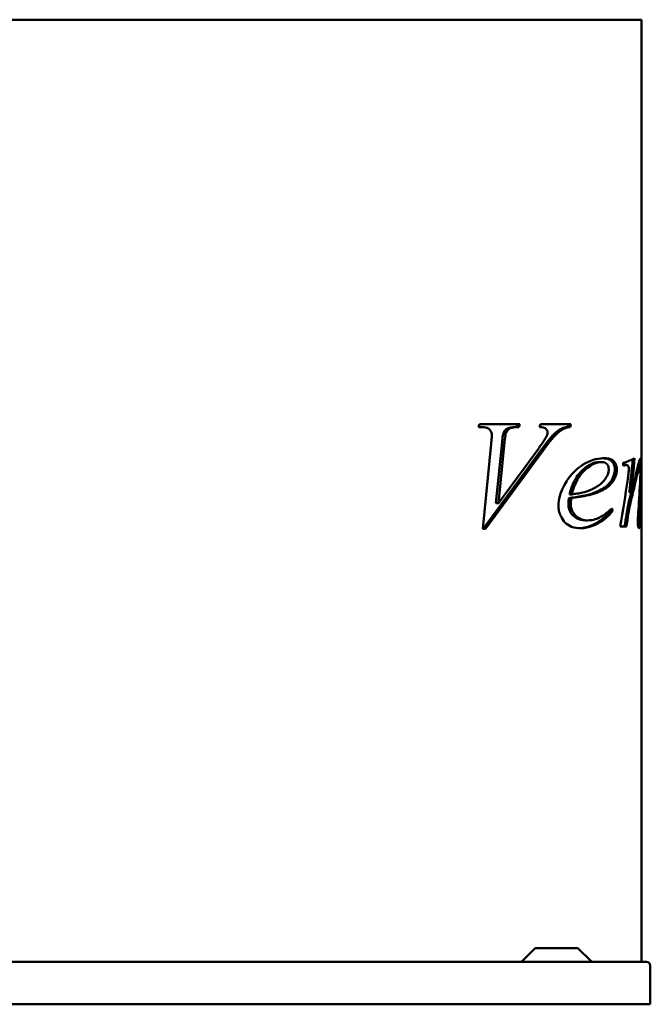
# Model space of a CAD drawing. Header units: millimetres. Extents: x 260 to 1000, y 156 to 735.
# Tile 4 of 4: x 630 to 1000, y 156 to 735. Entities that reach past the tile are written whole.
import ezdxf

# ---------------------------------------------------------------- set-up
doc = ezdxf.new("R2010")
doc.units = ezdxf.units.MM
doc.header["$LTSCALE"] = 3
doc.layers.add('Widoczne (ISO)', color=7, linetype='Continuous', lineweight=50)

msp = doc.modelspace()

# ---------------------------------------------------------------- linework, layer by layer
at = {"layer": 'Widoczne (ISO)'}
for p, q in [((745.94, 734.5), (514.06, 734.5)), ((745.94, 734.5), (803.92, 734.5)), ((970.85, 734.5), (803.92, 734.5)), ((970.85, 734.5), (994.87, 734.5)), ((994.87, 734.5), (994.87, 181.5)), ((899.26, 495.38), (899.7, 497)), ((900.88, 495.38), (899.26, 495.38)), ((899.7, 497), (923.43, 497)), ((913.92, 492), (915.34, 492)), ((922.01, 497), (921.52, 495.38)), ((921.52, 495.38), (922.94, 495.38)), ((923.43, 497), (922.94, 495.38)), ((934.95, 495.38), (935.48, 497)), ((935.48, 497), (953.47, 497)), ((952.06, 497), (951.62, 495.38)), ((951.62, 495.38), (953.03, 495.38)), ((953.47, 497), (953.03, 495.38)), ((901.71, 435.62), (906.66, 485.57)), ((913.04, 486.46), (909.46, 450.67)), ((914.46, 486.46), (910.88, 450.67)), ((935.69, 481.55), (901.91, 435.62)), ((937.1, 481.55), (903.33, 435.62)), ((910.88, 450.67), (934.31, 482.63)), ((970, 474.84), (971.41, 474.84)), ((984.99, 473.12), (986.11, 473.12)), ((992.92, 471.85), (993.93, 471.85)), ((987.62, 457.09), (988.7, 457.09)), ((952.21, 453.71), (953.62, 453.71)), ((952.5, 455.87), (953.92, 455.87)), ((909.46, 450.67), (910.88, 450.67)), ((976.85, 446.36), (978.11, 446.36)), ((994.67, 445.82), (994.78, 445.82)), ((961.72, 440.57), (963.13, 440.57)), ((986, 444.3), (987.11, 444.3)), ((993.15, 440.48), (994.16, 440.48)), ((903.33, 435.62), (901.71, 435.62)), ((982.32, 437), (986.06, 437)), ((932.04, 189.06), (924.92, 181.94)), ((933.1, 189.5), (956.9, 189.5)), ((957.96, 189.06), (965.08, 181.94)), ((262.3, 181.5), (997.7, 181.5)), ((1000, 156.5), (1000, 179.2)), ((1000, 156.5), (260, 156.5))]:
    msp.add_line(p, q, dxfattribs=at)
for centre, radius, start, end in [((933.1, 188), 1.5, 90, 135), ((956.9, 188), 1.5, 45, 90), ((923.86, 183), 1.5, 270, 315), ((966.14, 183), 1.5, 225, 270), ((997.7, 179.2), 2.3, 0, 90)]:
    msp.add_arc(centre, radius, start, end, dxfattribs=at)
for centre, major_axis, ratio, start_param, end_param in [((912.87, 481.63), (-82, 0), 0.180064, 2.622199, 2.825939), ((912.87, 306.41), (0, -338.25), 0.242424, 2.08469, 2.09019), ((912.87, 565.6), (0, 281.77), 0.287469, 4.317098, 4.390566), ((912.87, 565.6), (0, 285.25), 0.287469, 4.322181, 4.396735), ((912.87, 478.79), (82, 0), 0.151515, 5.769292, 5.791804), ((912.87, 588.37), (0, 284.74), 0.287986, 4.151872, 4.263258), ((912.87, 498.99), (0, 248.05), 0.330579, 4.500806, 4.573673), ((912.87, 478.04), (0, 247.31), 0.331565, 4.581515, 4.656585), ((912.87, 478.04), (0, 244.3), 0.331565, 4.57989, 4.608955), ((912.87, 374.61), (0, -117), 0.692308, 2.23094, 2.236214), ((912.87, 374.61), (0, -118.44), 0.692308, 2.221506, 2.235101), ((912.87, 443.55), (-82, 0), 0.607143, 3.187221, 3.203984), ((912.87, 562.21), (0, 274.3), 0.295302, 4.238345, 4.268051), ((912.87, 562.21), (0, 277.68), 0.295302, 4.244592, 4.273849)]:
    msp.add_ellipse(centre, major_axis=major_axis, ratio=ratio, start_param=start_param, end_param=end_param, dxfattribs=at)
for points, knots in [([(907, 490.72), (907, 491.19), (906.95, 491.63), (906.7, 492.47), (906.53, 492.83), (906.03, 493.59), (905.66, 493.96), (904.86, 494.59), (904.33, 494.83), (902.88, 495.29), (901.83, 495.38), (900.88, 495.38)], [0, 0, 0, 0, 0.139333, 0.139333, 0.270806, 0.270806, 0.451954, 0.451954, 0.700684, 0.700684, 1.152286, 1.152286, 1.152286, 1.152286]), ([(913.92, 492), (913.77, 491.65), (913.62, 490.99), (913.3, 488.99), (913.15, 487.59), (913.04, 486.46)], [-0.6087096, -0.6087096, -0.6087096, -0.6087096, -0.3431794, -0.3431794, 0, 0, 0, 0]), ([(921.52, 495.38), (920.04, 495.36), (918.4, 495.26), (916.66, 494.79), (916, 494.54), (914.75, 493.41), (914.3, 492.76), (913.92, 492)], [-1.421599, -1.421599, -1.421599, -1.421599, -0.627911, -0.627911, -0.278861, -0.278861, 0, 0, 0, 0]), ([(915.34, 492), (915.26, 491.82), (915.19, 491.57), (914.89, 490.33), (914.66, 488.58), (914.46, 486.46)], [0, 0, 0, 0, 0.0637448, 0.0637448, 0.3352769, 0.3352769, 0.3352769, 0.3352769]), ([(922.94, 495.38), (921.91, 495.36), (920.75, 495.31), (918.4, 494.96), (917.81, 494.67), (917.05, 494.23), (916.67, 493.9), (915.93, 493.07), (915.61, 492.56), (915.34, 492)], [0, 0, 0, 0, 0.434087, 0.434087, 1.001324, 1.001324, 1.712991, 1.712991, 2.471206, 2.471206, 2.471206, 2.471206]), ([(939.75, 492.24), (939.75, 492.49), (939.71, 492.73), (939.57, 493.21), (939.47, 493.42), (939.1, 494), (938.79, 494.26), (938.41, 494.58), (938.08, 494.73), (936.96, 495.16), (935.93, 495.31), (934.95, 495.38)], [0, 0, 0, 0, 0.07538, 0.07538, 0.15374, 0.15374, 0.30969, 0.30969, 0.681261, 0.681261, 1.682047, 1.682047, 1.682047, 1.682047]), ([(948.19, 494.54), (946.49, 493.73), (944.89, 492.54), (943.38, 491.08), (943.36, 491.06), (941.59, 489.35), (938.86, 485.89), (935.69, 481.55)], [-3.044145, -3.044145, -3.044145, -3.044145, -1.89408, -1.89408, -1.871718, -1.871718, 0, 0, 0, 0]), ([(949.6, 494.54), (948.47, 494), (947.38, 493.29), (945.53, 491.8), (944.94, 491.22), (942.89, 489.22), (940.07, 485.6), (937.1, 481.55)], [0, 0, 0, 0, 0.507903, 0.507903, 0.901537, 0.901537, 4.120541, 4.120541, 4.120541, 4.120541]), ([(939.11, 489.84), (939.26, 490.15), (939.39, 490.49), (939.58, 491.06), (939.64, 491.3), (939.72, 491.78), (939.75, 492.01), (939.75, 492.24)], [0, 0, 0, 0, 0.1126015, 0.1126015, 0.1889794, 0.1889794, 0.2584976, 0.2584976, 0.2584976, 0.2584976]), ([(951.62, 495.38), (950.98, 495.32), (950.31, 495.22), (949.19, 494.95), (948.66, 494.78), (948.19, 494.54)], [-0.4868188, -0.4868188, -0.4868188, -0.4868188, -0.2144437, -0.2144437, 0, 0, 0, 0]), ([(953.03, 495.38), (952.65, 495.34), (952.26, 495.29), (951.13, 495.1), (950.31, 494.9), (949.6, 494.54)], [0, 0, 0, 0, 0.1643578, 0.1643578, 0.4811185, 0.4811185, 0.4811185, 0.4811185]), ([(906.66, 485.57), (906.74, 486.5), (906.83, 487.55), (906.95, 489.23), (907, 490.12), (907, 490.72)], [0, 0, 0, 0, 0.2814183, 0.2814183, 0.5057757, 0.5057757, 0.5057757, 0.5057757]), ([(934.31, 482.63), (934.9, 483.44), (935.52, 484.29), (936.58, 485.79), (937.08, 486.52), (938.11, 488.07), (938.74, 489.07), (939.11, 489.84)], [0, 0, 0, 0, 0.3504403, 0.3504403, 0.6383822, 0.6383822, 0.9845359, 0.9845359, 0.9845359, 0.9845359]), ([(946.12, 449), (946.12, 451.03), (946.41, 452.99), (947.97, 458.86), (949.89, 462.17), (953.52, 467.58), (956.09, 470.22), (960.54, 473.38), (962.61, 474.61), (966.95, 476.27), (968.89, 476.73), (970.85, 476.93)], [0, 0, 0, 0, 0.606863, 0.606863, 1.882624, 1.882624, 3.885298, 3.885298, 4.983909, 4.983909, 5.843439, 5.843439, 5.843439, 5.843439]), ([(970, 474.84), (968.23, 474.84), (966.5, 474.32), (962.56, 472.26), (960.55, 470.49), (958.43, 468.3), (957.55, 467.19), (954.84, 463.04), (953.48, 459.59), (952.5, 455.87)], [-2.747728, -2.747728, -2.747728, -2.747728, -2.303631, -2.303631, -1.693025, -1.693025, -1.189921, -1.189921, 0, 0, 0, 0]), ([(970.85, 474.82), (969.33, 474.73), (967.84, 474.26), (963.92, 472.27), (961.9, 470.35), (959.84, 468.4), (958.46, 466.6), (955.82, 461.91), (954.73, 458.97), (953.92, 455.87)], [0.050088, 0.050088, 0.050088, 0.050088, 0.696908, 0.696908, 1.818741, 1.818741, 5.49034, 5.49034, 10.021522, 10.021522, 10.021522, 10.021522]), ([(975.6, 470.67), (975.6, 471.16), (975.55, 471.64), (975.32, 472.49), (975.17, 472.84), (974.81, 473.41), (974.56, 473.75), (973.78, 474.36), (973.33, 474.55), (972.41, 474.79), (971.91, 474.84), (971.41, 474.84)], [0, 0, 0, 0, 0.1473975, 0.1473975, 0.274962, 0.274962, 0.3858112, 0.3858112, 0.4999845, 0.4999845, 0.6204303, 0.6204303, 0.6204303, 0.6204303]), ([(972.31, 477.03), (973.17, 477), (974.03, 476.91), (975.57, 476.5), (976.33, 476.18), (977.69, 475.08), (978.12, 474.39), (978.61, 473.49), (978.82, 472.97), (979.1, 471.82), (979.17, 471.23), (979.17, 470.62)], [-0.8826648, -0.8826648, -0.8826648, -0.8826648, -0.7129651, -0.7129651, -0.5511432, -0.5511432, -0.3733746, -0.3733746, -0.1832899, -0.1832899, 0, 0, 0, 0]), ([(973, 477.04), (974.14, 477.04), (975.3, 476.95), (977.18, 476.38), (978.02, 475.95), (979.01, 474.87), (979.49, 474.27), (980.02, 473.02), (980.16, 472.56), (980.34, 471.59), (980.38, 471.11), (980.38, 470.62)], [0, 0, 0, 0, 0.503135, 0.503135, 0.911148, 0.911148, 1.099823, 1.099823, 1.196512, 1.196512, 1.286464, 1.286464, 1.286464, 1.286464]), ([(988.7, 457.09), (989.67, 460.35), (990.56, 463.67), (991.94, 469.14), (992.42, 471.13), (993.22, 474.26), (993.53, 475.25), (993.87, 476.22), (994, 476.53), (994.23, 476.94), (994.33, 477.04), (994.42, 477.04)], [0, 0, 0, 0, 1.240463, 1.240463, 2.246812, 2.246812, 3.456126, 3.456126, 4.212392, 4.212392, 4.93631, 4.93631, 4.93631, 4.93631]), ([(993.71, 475.76), (993.72, 475.68), (993.72, 475.59), (993.76, 474.99), (993.77, 474.41), (993.8, 473.14), (993.8, 472.5), (993.8, 471.85)], [-0.5089821, -0.5089821, -0.5089821, -0.5089821, -0.4704116, -0.4704116, -0.2554092, -0.2554092, -0.0590194, -0.0590194, -0.0590194, -0.0590194]), ([(994.42, 477.04), (994.49, 477.04), (994.56, 476.93), (994.66, 476.4), (994.7, 476.03), (994.76, 475.03), (994.77, 474.44), (994.8, 472.99), (994.81, 472.13), (994.81, 471.26)], [0, 0, 0, 0, 0.2187301, 0.2187301, 0.4225616, 0.4225616, 0.6466967, 0.6466967, 0.9225871, 0.9225871, 0.9225871, 0.9225871]), ([(970.85, 461.93), (972.53, 463.27), (973.41, 464.55), (974.5, 466.32), (974.95, 467.25), (975.36, 468.65), (975.45, 469.05), (975.57, 469.86), (975.6, 470.26), (975.6, 470.67)], [0, 0, 0, 0, 0.817332, 0.817332, 1.519923, 1.519923, 1.78679, 1.78679, 2.043664, 2.043664, 2.043664, 2.043664]), ([(979.17, 470.62), (979.17, 470.01), (979.12, 469.4), (978.94, 468.19), (978.81, 467.6), (978.23, 465.73), (977.64, 464.59), (976.96, 463.61)], [-0.8186429, -0.8186429, -0.8186429, -0.8186429, -0.6340094, -0.6340094, -0.4425435, -0.4425435, 0, 0, 0, 0]), ([(980.38, 470.62), (980.38, 469.76), (980.3, 468.92), (979.98, 467.33), (979.75, 466.6), (979.12, 465.07), (978.69, 464.3), (978.22, 463.61)], [0, 0, 0, 0, 0.2583489, 0.2583489, 0.508086, 0.508086, 0.8190097, 0.8190097, 0.8190097, 0.8190097]), ([(984.99, 473.12), (984.88, 473.12), (984.73, 473.1), (984.5, 473.05), (984.37, 473.02), (984.23, 472.98)], [-0.1965627, -0.1965627, -0.1965627, -0.1965627, -0.1251695, -0.1251695, -0.0428268, -0.0428268, -0.0428268, -0.0428268]), ([(986.11, 473.12), (986.01, 473.12), (985.88, 473.1), (985.59, 473.04), (985.37, 472.98), (985.17, 472.93)], [0, 0, 0, 0, 0.0640155, 0.0640155, 0.1932762, 0.1932762, 0.1932762, 0.1932762]), ([(987.4, 470.72), (987.4, 470.98), (987.38, 471.22), (987.3, 471.69), (987.24, 471.91), (987.1, 472.27), (986.98, 472.55), (986.69, 472.89), (986.58, 472.98), (986.35, 473.1), (986.23, 473.12), (986.11, 473.12)], [0, 0, 0, 0, 0.0763581, 0.0763581, 0.1541001, 0.1541001, 0.2247741, 0.2247741, 0.2647314, 0.2647314, 0.3049622, 0.3049622, 0.3049622, 0.3049622]), ([(986.73, 464.74), (986.86, 465.67), (987, 466.68), (987.19, 468.24), (987.28, 469.02), (987.37, 470), (987.4, 470.44), (987.4, 470.72)], [0, 0, 0, 0, 0.2924526, 0.2924526, 0.4888025, 0.4888025, 0.5923317, 0.5923317, 0.5923317, 0.5923317]), ([(993.37, 470.77), (993, 469.71), (992.59, 468.21), (991.83, 465.24), (991.37, 463.33), (990.11, 458.07), (989.44, 455.28), (988.76, 452.53)], [0, 0, 0, 0, 0.661003, 0.661003, 1.267347, 1.267347, 1.858701, 1.858701, 1.858701, 1.858701]), ([(992.92, 471.85), (992.84, 471.85), (992.76, 471.73), (992.57, 471.38), (992.46, 471.08), (992.35, 470.77)], [-0.3435902, -0.3435902, -0.3435902, -0.3435902, -0.1936503, -0.1936503, 0, 0, 0, 0]), ([(993.93, 471.85), (993.86, 471.85), (993.78, 471.75), (993.6, 471.41), (993.48, 471.1), (993.37, 470.77)], [0, 0, 0, 0, 0.138453, 0.138453, 0.3440787, 0.3440787, 0.3440787, 0.3440787]), ([(994.23, 469.84), (994.23, 470.1), (994.22, 470.36), (994.2, 470.81), (994.18, 471), (994.15, 471.26), (994.12, 471.46), (994.06, 471.7), (994.03, 471.76), (993.98, 471.83), (993.96, 471.85), (993.93, 471.85)], [0, 0, 0, 0, 0.0786686, 0.0786686, 0.1480017, 0.1480017, 0.1864925, 0.1864925, 0.205095, 0.205095, 0.2242319, 0.2242319, 0.2242319, 0.2242319]), ([(994.08, 464.69), (994.12, 465.6), (994.16, 466.57), (994.21, 468.24), (994.23, 469.08), (994.23, 469.84)], [0, 0, 0, 0, 0.2866731, 0.2866731, 0.5112743, 0.5112743, 0.5112743, 0.5112743]), ([(994.81, 471.26), (994.81, 470.25), (994.8, 469.17), (994.78, 466.88), (994.76, 465.52), (994.74, 464.25)], [0, 0, 0, 0, 0.3025622, 0.3025622, 0.7042444, 0.7042444, 0.7042444, 0.7042444]), ([(976.96, 463.61), (976.15, 462.45), (975.22, 461.47), (972.97, 459.61), (971.59, 458.79), (970.14, 458.1)], [-1.178456, -1.178456, -1.178456, -1.178456, -0.647639, -0.647639, 0, 0, 0, 0]), ([(978.22, 463.61), (977.4, 462.41), (976.45, 461.4), (974.04, 459.4), (972.49, 458.51), (970.85, 457.77)], [0, 0, 0, 0, 0.543733, 0.543733, 1.267815, 1.267815, 1.267815, 1.267815]), ([(953.92, 455.87), (955, 455.99), (956.1, 456.13), (958.19, 456.48), (959.19, 456.68), (961.73, 457.28), (963.34, 457.77), (964.85, 458.42)], [0, 0, 0, 0, 0.46333, 0.46333, 0.890156, 0.890156, 1.556938, 1.556938, 1.556938, 1.556938]), ([(952.21, 453.71), (952.13, 453.05), (952.07, 452.36), (951.99, 451.15), (951.96, 450.58), (951.96, 450.03)], [-0.3651597, -0.3651597, -0.3651597, -0.3651597, -0.1632365, -0.1632365, 0, 0, 0, 0]), ([(966.37, 456.55), (964.44, 455.86), (962.28, 455.33), (957.67, 454.41), (954.86, 454.01), (952.21, 453.71)], [-1.974414, -1.974414, -1.974414, -1.974414, -1.130023, -1.130023, 0, 0, 0, 0]), ([(953.62, 453.71), (953.55, 453.09), (953.49, 452.44), (953.41, 451.23), (953.38, 450.62), (953.38, 450.03)], [0, 0, 0, 0, 0.1899836, 0.1899836, 0.3644605, 0.3644605, 0.3644605, 0.3644605]), ([(967.79, 456.55), (966.53, 456.1), (965.19, 455.73), (960.62, 454.62), (956.94, 454.09), (953.62, 453.71)], [0, 0, 0, 0, 0.551886, 0.551886, 1.969478, 1.969478, 1.969478, 1.969478]), ([(987.68, 452.53), (987.37, 451.26), (987.07, 449.94), (986.5, 447.19), (986.24, 445.76), (986, 444.3)], [-0.9238795, -0.9238795, -0.9238795, -0.9238795, -0.4687014, -0.4687014, 0, 0, 0, 0]), ([(988.76, 452.53), (988.55, 451.65), (988.34, 450.74), (987.76, 448.04), (987.41, 446.19), (987.11, 444.3)], [0, 0, 0, 0, 0.3161167, 0.3161167, 0.9233962, 0.9233962, 0.9233962, 0.9233962]), ([(959.16, 435.97), (957.39, 435.97), (955.54, 436.2), (952.43, 437.38), (951.09, 438.2), (949.1, 440.31), (948.14, 441.65), (946.98, 444.11), (946.63, 445.11), (946.22, 447.1), (946.12, 448.04), (946.12, 449)], [0, 0, 0, 0, 0.7533, 0.7533, 1.366575, 1.366575, 1.807568, 1.807568, 2.076269, 2.076269, 2.306695, 2.306695, 2.306695, 2.306695]), ([(951.96, 450.03), (951.96, 449.54), (952, 449.05), (952.14, 448.09), (952.24, 447.63), (952.68, 446.24), (953.12, 445.41), (954.35, 443.7), (955.42, 442.62), (958.35, 440.93), (960.03, 440.57), (961.72, 440.57)], [-2.245813, -2.245813, -2.245813, -2.245813, -2.02533, -2.02533, -1.808049, -1.808049, -1.344225, -1.344225, -0.716076, -0.716076, 0, 0, 0, 0]), ([(953.38, 450.03), (953.38, 449.1), (953.5, 448.19), (954, 446.51), (954.35, 445.77), (955.36, 444.18), (956.08, 443.43), (957.73, 442.03), (958.77, 441.45), (960.93, 440.73), (962.03, 440.57), (963.13, 440.57)], [0, 0, 0, 0, 0.281339, 0.281339, 0.547832, 0.547832, 0.923829, 0.923829, 1.445208, 1.445208, 1.958981, 1.958981, 1.958981, 1.958981]), ([(992.65, 439.59), (992.65, 440.39), (992.69, 441.38), (992.82, 443.78), (992.94, 445.46), (993.04, 446.9)], [0, 0, 0, 0, 0.2384431, 0.2384431, 0.6244727, 0.6244727, 0.6244727, 0.6244727]), ([(993.16, 445.77), (993.11, 444.56), (993.05, 443.21), (993.02, 442.24), (993.01, 442.04), (993.01, 441.9)], [-0.2411956, -0.2411956, -0.2411956, -0.2411956, -0.0429516, -0.0429516, 0, 0, 0, 0]), ([(994.17, 445.77), (994.13, 445.01), (994.09, 444.07), (994.04, 442.65), (994.02, 442.15), (994.02, 441.9)], [0, 0, 0, 0, 0.2389452, 0.2389452, 0.4384615, 0.4384615, 0.4384615, 0.4384615]), ([(994.78, 445.82), (994.73, 444.22), (994.66, 442.6), (994.44, 439.87), (994.3, 438.6), (994.11, 437.63)], [0, 0, 0, 0, 0.581126, 0.581126, 1.093161, 1.093161, 1.093161, 1.093161]), ([(994.3, 441.01), (994.38, 441.62), (994.45, 442.34), (994.59, 444.17), (994.66, 445.43), (994.71, 446.65)], [0, 0, 0, 0, 0.2773763, 0.2773763, 0.7131485, 0.7131485, 0.7131485, 0.7131485]), ([(970.14, 440.11), (968.17, 438.83), (966.12, 437.78), (962.18, 436.43), (960.32, 436.05), (958.43, 435.98)], [-1.81862, -1.81862, -1.81862, -1.81862, -0.898954, -0.898954, -0.096739, -0.096739, -0.096739, -0.096739]), ([(970.85, 439.66), (969.32, 438.72), (967.75, 437.93), (963.86, 436.45), (961.53, 435.97), (959.16, 435.97)], [0.054625, 0.054625, 0.054625, 0.054625, 0.760799, 0.760799, 1.76454, 1.76454, 1.76454, 1.76454]), ([(993.39, 435.97), (993.29, 435.97), (993.19, 436.04), (993.02, 436.38), (992.94, 436.6), (992.83, 437.12), (992.77, 437.45), (992.67, 438.46), (992.65, 439.03), (992.65, 439.59)], [0, 0, 0, 0, 0.1518863, 0.1518863, 0.2763952, 0.2763952, 0.3718975, 0.3718975, 0.47462, 0.47462, 0.47462, 0.47462]), ([(993.01, 441.9), (993.01, 441.75), (993.02, 441.6), (993.03, 441.31), (993.03, 441.18), (993.06, 440.89), (993.07, 440.76), (993.1, 440.61), (993.11, 440.55), (993.13, 440.49), (993.14, 440.48), (993.15, 440.48)], [-0.1539573, -0.1539573, -0.1539573, -0.1539573, -0.1219666, -0.1219666, -0.0918604, -0.0918604, -0.0513083, -0.0513083, -0.0229666, -0.0229666, 0, 0, 0, 0]), ([(994.02, 441.9), (994.02, 441.67), (994.03, 441.45), (994.05, 441.01), (994.07, 440.85), (994.1, 440.68), (994.11, 440.6), (994.13, 440.52), (994.13, 440.51), (994.15, 440.48), (994.15, 440.48), (994.16, 440.48)], [0, 0, 0, 0, 0.0682314, 0.0682314, 0.1428373, 0.1428373, 0.2099962, 0.2099962, 0.2391728, 0.2391728, 0.2671346, 0.2671346, 0.2671346, 0.2671346]), ([(994.16, 440.48), (994.17, 440.48), (994.19, 440.5), (994.23, 440.62), (994.27, 440.8), (994.3, 441.01)], [0, 0, 0, 0, 0.0315645, 0.0315645, 0.1142252, 0.1142252, 0.1142252, 0.1142252]), ([(994.11, 437.63), (994.02, 437.2), (993.92, 436.8), (993.68, 436.19), (993.54, 435.97), (993.39, 435.97)], [0, 0, 0, 0, 0.231467, 0.231467, 0.476159, 0.476159, 0.476159, 0.476159])]:
    msp.add_open_spline(points, degree=3, knots=knots, dxfattribs=at)
for points in [[(970.85, 476.93), (971.58, 477.01), (972.3, 477.04), (973, 477.04)], [(971.41, 474.84), (971.22, 474.84), (971.04, 474.83), (970.85, 474.82)], [(992.35, 470.77), (992.33, 470.72), (992.32, 470.67), (992.3, 470.63)], [(964.85, 458.42), (966.86, 459.3), (969, 460.45), (970.85, 461.93)], [(970.14, 458.1), (968.91, 457.51), (967.64, 457), (966.37, 456.55)], [(970.85, 457.77), (969.84, 457.32), (968.81, 456.92), (967.79, 456.55)], [(989.33, 459.24), (988.79, 457.03), (988.23, 454.74), (987.68, 452.53)], [(976.85, 446.36), (974.92, 443.9), (972.71, 441.77), (970.14, 440.11)], [(970.85, 442.62), (972.74, 443.66), (975.03, 445.32), (977.43, 447.63)], [(978.11, 446.36), (976.05, 443.67), (973.66, 441.39), (970.85, 439.66)], [(963.13, 440.57), (966.66, 440.57), (969.24, 441.73), (970.85, 442.62)], [(993.48, 440.48), (993.38, 439.44), (993.26, 438.43), (993.1, 437.63)], [(993.1, 437.63), (993.04, 437.34), (992.97, 437.06), (992.9, 436.81)]]:
    msp.add_open_spline(points, degree=3, dxfattribs=at)

doc.saveas('drawing.dxf')
